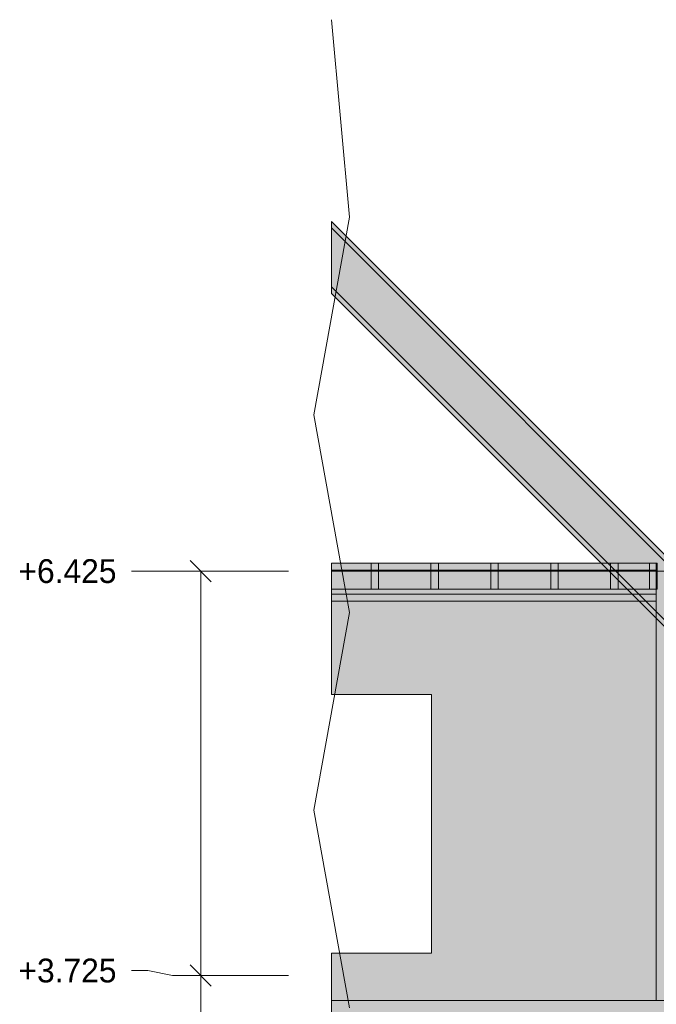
# Model space of a CAD drawing. Header units: millimetres. Extents: x 17 to 413, y 4 to 292.
# Tile 4 of 78: x 71 to 105, y 105 to 158. Entities that reach past the tile are written whole.
import ezdxf

# ---------------------------------------------------------------- set-up
doc = ezdxf.new("R2010")
doc.units = ezdxf.units.MM
for name, color, linetype in [('FILL-WHITE', 7, 'Continuous'), ('LINE-CORE', 7, 'Continuous'), ('LINE-INK', 7, 'Continuous'), ('TEXT-INK', 7, 'Continuous')]:
    doc.layers.add(name, color=color, linetype=linetype)

msp = doc.modelspace()

# ---------------------------------------------------------------- hatches: boundary and pattern name
at = {"layer": 'FILL-WHITE', "true_color": 0xffffff}
h = msp.add_hatch(color=256, dxfattribs=at)
h.dxf.hatch_style = 1
h.paths.add_polyline_path([(108.619, 126.235), (108.441, 126.058), (87.726, 146.773), (87.726, 147.128)])
h = msp.add_hatch(color=256, dxfattribs=at)
h.dxf.hatch_style = 1
h.paths.add_polyline_path([(108.619, 126.235), (108.441, 126.058), (87.726, 146.773), (87.726, 147.128)])
h = msp.add_hatch(color=256, dxfattribs=at)
h.dxf.hatch_style = 1
h.paths.add_polyline_path([(108.619, 126.235), (108.441, 126.058), (87.726, 146.773), (87.726, 147.128)])
h = msp.add_hatch(color=256, dxfattribs=at)
h.dxf.hatch_style = 1
h.paths.add_polyline_path([(108.619, 126.235), (108.441, 126.058), (87.726, 146.773), (87.726, 147.128)])
h = msp.add_hatch(color=256, dxfattribs=at)
h.dxf.hatch_style = 1
h.paths.add_polyline_path([(108.619, 126.235), (108.441, 126.058), (87.726, 146.773), (87.726, 147.128)])
h = msp.add_hatch(color=256, dxfattribs=at)
h.dxf.hatch_style = 1
h.paths.add_polyline_path([(108.619, 126.235), (108.441, 126.058), (87.726, 146.773), (87.726, 147.128)])
h = msp.add_hatch(color=256, dxfattribs=at)
h.dxf.hatch_style = 1
h.paths.add_polyline_path([(108.441, 126.058), (106.873, 124.49), (87.726, 143.638), (87.726, 146.773)])
h = msp.add_hatch(color=256, dxfattribs=at)
h.dxf.hatch_style = 1
h.paths.add_polyline_path([(108.441, 126.058), (108.441, 126.058), (106.873, 124.49), (87.726, 143.638), (87.726, 146.773)])
h = msp.add_hatch(color=256, dxfattribs=at)
h.dxf.hatch_style = 1
h.paths.add_polyline_path([(108.441, 126.058), (106.873, 124.49), (87.726, 143.638), (87.726, 146.773)])
h = msp.add_hatch(color=256, dxfattribs=at)
h.dxf.hatch_style = 1
h.paths.add_polyline_path([(108.441, 126.058), (106.873, 124.49), (87.726, 143.638), (87.726, 146.773)])
h = msp.add_hatch(color=256, dxfattribs=at)
h.dxf.hatch_style = 1
h.paths.add_polyline_path([(108.441, 126.058), (106.873, 124.49), (87.726, 143.638), (87.726, 146.773)])
h = msp.add_hatch(color=256, dxfattribs=at)
h.dxf.hatch_style = 1
h.paths.add_polyline_path([(108.441, 126.058), (106.873, 124.49), (87.726, 143.638), (87.726, 146.773)])
h = msp.add_hatch(color=256, dxfattribs=at)
h.dxf.hatch_style = 1
h.paths.add_polyline_path([(106.873, 124.49), (106.873, 124.49), (106.873, 124.49), (106.873, 124.49), (106.696, 124.312), (87.726, 143.282), (87.726, 143.638)])
h = msp.add_hatch(color=256, dxfattribs=at)
h.dxf.hatch_style = 1
h.paths.add_polyline_path([(106.873, 124.49), (106.873, 124.49), (106.873, 124.49), (106.873, 124.49), (106.696, 124.312), (87.726, 143.282), (87.726, 143.638)])
h = msp.add_hatch(color=256, dxfattribs=at)
h.dxf.hatch_style = 1
h.paths.add_polyline_path([(106.873, 124.49), (106.873, 124.49), (106.873, 124.49), (106.873, 124.49), (106.696, 124.312), (87.726, 143.282), (87.726, 143.638)])
h = msp.add_hatch(color=256, dxfattribs=at)
h.dxf.hatch_style = 1
h.paths.add_polyline_path([(106.873, 124.49), (106.873, 124.49), (106.873, 124.49), (106.873, 124.49), (106.696, 124.312), (87.726, 143.282), (87.726, 143.638)])
h = msp.add_hatch(color=256, dxfattribs=at)
h.dxf.hatch_style = 1
h.paths.add_polyline_path([(106.873, 124.49), (106.873, 124.49), (106.873, 124.49), (106.873, 124.49), (106.696, 124.312), (87.726, 143.282), (87.726, 143.638)])
h = msp.add_hatch(color=256, dxfattribs=at)
h.dxf.hatch_style = 1
h.paths.add_polyline_path([(106.873, 124.49), (106.873, 124.49), (106.873, 124.49), (106.873, 124.49), (106.696, 124.312), (87.726, 143.282), (87.726, 143.638)])
h = msp.add_hatch(color=256, dxfattribs=at)
h.dxf.hatch_style = 1
h.paths.add_polyline_path([(105.081, 128.877), (105.081, 128.501), (87.726, 128.501), (87.726, 128.877)])
h = msp.add_hatch(color=256, dxfattribs=at)
h.dxf.hatch_style = 1
h.paths.add_polyline_path([(105.081, 128.877), (105.081, 128.877), (105.081, 128.501), (87.726, 128.501), (87.726, 128.877)])
h = msp.add_hatch(color=256, dxfattribs=at)
h.dxf.hatch_style = 1
h.paths.add_polyline_path([(105.081, 128.877), (105.081, 128.501), (87.726, 128.501), (87.726, 128.877)])
h = msp.add_hatch(color=256, dxfattribs=at)
h.dxf.hatch_style = 1
h.paths.add_polyline_path([(105.081, 128.877), (105.081, 128.877), (105.081, 128.501), (87.726, 128.501), (87.726, 128.877)])
h = msp.add_hatch(color=256, dxfattribs=at)
h.dxf.hatch_style = 1
h.paths.add_polyline_path([(105.081, 128.877), (105.081, 128.501), (87.726, 128.501), (87.726, 128.877)])
h = msp.add_hatch(color=256, dxfattribs=at)
h.dxf.hatch_style = 1
h.paths.add_polyline_path([(105.081, 128.877), (105.081, 128.877), (105.081, 128.501), (87.726, 128.501), (87.726, 128.877)])
h = msp.add_hatch(color=256, dxfattribs=at)
h.dxf.hatch_style = 1
h.paths.add_polyline_path([(105.081, 128.877), (105.081, 128.501), (87.726, 128.501), (87.726, 128.877)])
h = msp.add_hatch(color=256, dxfattribs=at)
h.dxf.hatch_style = 1
h.paths.add_polyline_path([(105.081, 128.877), (105.081, 128.877), (105.081, 128.501), (87.726, 128.501), (87.726, 128.877)])
h = msp.add_hatch(color=256, dxfattribs=at)
h.dxf.hatch_style = 1
h.paths.add_polyline_path([(105.081, 128.877), (105.081, 128.501), (87.726, 128.501), (87.726, 128.877)])
h = msp.add_hatch(color=256, dxfattribs=at)
h.dxf.hatch_style = 1
h.paths.add_polyline_path([(105.081, 128.877), (105.081, 128.877), (105.081, 128.501), (87.726, 128.501), (87.726, 128.877)])
h = msp.add_hatch(color=256, dxfattribs=at)
h.dxf.hatch_style = 1
h.paths.add_polyline_path([(105.081, 128.877), (105.081, 128.501), (87.726, 128.501), (87.726, 128.877)])
h = msp.add_hatch(color=256, dxfattribs=at)
h.dxf.hatch_style = 1
h.paths.add_polyline_path([(105.081, 128.877), (105.081, 128.877), (105.081, 128.501), (87.726, 128.501), (87.726, 128.877)])
h = msp.add_hatch(color=256, dxfattribs=at)
h.dxf.hatch_style = 1
h.paths.add_polyline_path([(105.081, 128.877), (105.081, 128.501), (87.726, 128.501), (87.726, 128.877)])
h = msp.add_hatch(color=256, dxfattribs=at)
h.dxf.hatch_style = 1
h.paths.add_polyline_path([(105.081, 128.877), (105.081, 128.877), (105.081, 128.501), (87.726, 128.501), (87.726, 128.877)])
h = msp.add_hatch(color=256, dxfattribs=at)
h.dxf.hatch_style = 1
h.paths.add_polyline_path([(105.081, 128.877), (105.081, 128.501), (87.726, 128.501), (87.726, 128.877)])
h = msp.add_hatch(color=256, dxfattribs=at)
h.dxf.hatch_style = 1
h.paths.add_polyline_path([(105.081, 128.877), (105.081, 128.877), (105.081, 128.501), (87.726, 128.501), (87.726, 128.877)])
h = msp.add_hatch(color=256, dxfattribs=at)
h.dxf.hatch_style = 1
h.paths.add_polyline_path([(105.081, 128.877), (105.081, 128.501), (87.726, 128.501), (87.726, 128.877)])
h = msp.add_hatch(color=256, dxfattribs=at)
h.dxf.hatch_style = 1
h.paths.add_polyline_path([(105.081, 128.877), (105.081, 128.877), (105.081, 128.501), (87.726, 128.501), (87.726, 128.877)])
h = msp.add_hatch(color=256, dxfattribs=at)
h.dxf.hatch_style = 1
h.paths.add_polyline_path([(105.081, 128.877), (105.081, 128.501), (87.726, 128.501), (87.726, 128.877)])
h = msp.add_hatch(color=256, dxfattribs=at)
h.dxf.hatch_style = 1
h.paths.add_polyline_path([(105.081, 128.877), (105.081, 128.877), (105.081, 128.501), (87.726, 128.501), (87.726, 128.877)])
h = msp.add_hatch(color=256, dxfattribs=at)
h.dxf.hatch_style = 1
h.paths.add_polyline_path([(105.081, 128.877), (105.081, 128.501), (87.726, 128.501), (87.726, 128.877)])
h = msp.add_hatch(color=256, dxfattribs=at)
h.dxf.hatch_style = 1
h.paths.add_polyline_path([(105.081, 128.877), (105.081, 128.877), (105.081, 128.501), (87.726, 128.501), (87.726, 128.877)])
h = msp.add_hatch(color=256, dxfattribs=at)
h.dxf.hatch_style = 1
h.paths.add_polyline_path([(105.081, 128.877), (105.081, 128.501), (87.726, 128.501), (87.726, 128.877)])
h = msp.add_hatch(color=256, dxfattribs=at)
h.dxf.hatch_style = 1
h.paths.add_polyline_path([(105.081, 128.877), (105.081, 128.877), (105.081, 128.501), (87.726, 128.501), (87.726, 128.877)])
h = msp.add_hatch(color=256, dxfattribs=at)
h.dxf.hatch_style = 1
h.paths.add_polyline_path([(105.081, 128.877), (105.081, 128.501), (87.726, 128.501), (87.726, 128.877)])
h = msp.add_hatch(color=256, dxfattribs=at)
h.dxf.hatch_style = 1
h.paths.add_polyline_path([(105.081, 128.877), (105.081, 128.877), (105.081, 128.501), (87.726, 128.501), (87.726, 128.877)])
h = msp.add_hatch(color=256, dxfattribs=at)
h.dxf.hatch_style = 1
h.paths.add_polyline_path([(105.081, 128.877), (105.081, 128.501), (87.726, 128.501), (87.726, 128.877)])
h = msp.add_hatch(color=256, dxfattribs=at)
h.dxf.hatch_style = 1
h.paths.add_polyline_path([(105.081, 128.877), (105.081, 128.877), (105.081, 128.501), (87.726, 128.501), (87.726, 128.877)])
h = msp.add_hatch(color=256, dxfattribs=at)
h.dxf.hatch_style = 1
h.paths.add_polyline_path([(105.081, 128.877), (105.081, 128.501), (87.726, 128.501), (87.726, 128.877)])
h = msp.add_hatch(color=256, dxfattribs=at)
h.dxf.hatch_style = 1
h.paths.add_polyline_path([(105.081, 128.877), (105.081, 128.877), (105.081, 128.501), (87.726, 128.501), (87.726, 128.877)])
h = msp.add_hatch(color=256, dxfattribs=at)
h.dxf.hatch_style = 1
h.paths.add_polyline_path([(105.081, 128.877), (105.081, 128.501), (87.726, 128.501), (87.726, 128.877)])
h = msp.add_hatch(color=256, dxfattribs=at)
h.dxf.hatch_style = 1
h.paths.add_polyline_path([(105.081, 128.877), (105.081, 128.877), (105.081, 128.501), (87.726, 128.501), (87.726, 128.877)])
h = msp.add_hatch(color=256, dxfattribs=at)
h.dxf.hatch_style = 1
h.paths.add_polyline_path([(105.081, 128.877), (105.081, 128.501), (87.726, 128.501), (87.726, 128.877)])
h = msp.add_hatch(color=256, dxfattribs=at)
h.dxf.hatch_style = 1
h.paths.add_polyline_path([(105.081, 128.877), (105.081, 128.877), (105.081, 128.501), (87.726, 128.501), (87.726, 128.877)])
h = msp.add_hatch(color=256, dxfattribs=at)
h.dxf.hatch_style = 1
h.paths.add_polyline_path([(105.081, 128.877), (105.081, 128.501), (87.726, 128.501), (87.726, 128.877)])
h = msp.add_hatch(color=256, dxfattribs=at)
h.dxf.hatch_style = 1
h.paths.add_polyline_path([(105.081, 128.877), (105.081, 128.877), (105.081, 128.501), (87.726, 128.501), (87.726, 128.877)])
h = msp.add_hatch(color=256, dxfattribs=at)
h.dxf.hatch_style = 1
h.paths.add_polyline_path([(105.081, 128.877), (105.081, 128.501), (87.726, 128.501), (87.726, 128.877)])
h = msp.add_hatch(color=256, dxfattribs=at)
h.dxf.hatch_style = 1
h.paths.add_polyline_path([(105.081, 128.877), (105.081, 128.877), (105.081, 128.501), (87.726, 128.501), (87.726, 128.877)])
h = msp.add_hatch(color=256, dxfattribs=at)
h.dxf.hatch_style = 1
h.paths.add_polyline_path([(105.081, 128.877), (105.081, 128.501), (87.726, 128.501), (87.726, 128.877)])
h = msp.add_hatch(color=256, dxfattribs=at)
h.dxf.hatch_style = 1
h.paths.add_polyline_path([(105.081, 128.877), (105.081, 128.877), (105.081, 128.501), (87.726, 128.501), (87.726, 128.877)])
h = msp.add_hatch(color=256, dxfattribs=at)
h.dxf.hatch_style = 1
h.paths.add_polyline_path([(105.081, 128.877), (105.081, 127.477), (87.726, 127.477), (87.726, 128.877)])
h = msp.add_hatch(color=256, dxfattribs=at)
h.dxf.hatch_style = 1
h.paths.add_polyline_path([(105.081, 128.877), (105.081, 127.477), (87.726, 127.477), (87.726, 128.877)])
h = msp.add_hatch(color=256, dxfattribs=at)
h.dxf.hatch_style = 1
h.paths.add_polyline_path([(105.081, 128.877), (105.081, 127.477), (87.726, 127.477), (87.726, 128.877)])
h = msp.add_hatch(color=256, dxfattribs=at)
h.dxf.hatch_style = 1
h.paths.add_polyline_path([(105.081, 128.877), (105.081, 127.477), (87.726, 127.477), (87.726, 128.877)])
h = msp.add_hatch(color=256, dxfattribs=at)
h.dxf.hatch_style = 1
h.paths.add_polyline_path([(90.234, 128.877), (90.234, 127.477), (89.834, 127.477), (89.834, 128.877)])
h = msp.add_hatch(color=256, dxfattribs=at)
h.dxf.hatch_style = 1
h.paths.add_polyline_path([(89.834, 128.877), (90.234, 128.877), (90.234, 127.477), (89.834, 127.477)])
h = msp.add_hatch(color=256, dxfattribs=at)
h.dxf.hatch_style = 1
h.paths.add_polyline_path([(93.434, 128.877), (93.434, 127.477), (93.034, 127.477), (93.034, 128.877)])
h = msp.add_hatch(color=256, dxfattribs=at)
h.dxf.hatch_style = 1
h.paths.add_polyline_path([(93.034, 128.877), (93.434, 128.877), (93.434, 127.477), (93.034, 127.477)])
h = msp.add_hatch(color=256, dxfattribs=at)
h.dxf.hatch_style = 1
h.paths.add_polyline_path([(96.634, 128.877), (96.634, 127.477), (96.234, 127.477), (96.234, 128.877)])
h = msp.add_hatch(color=256, dxfattribs=at)
h.dxf.hatch_style = 1
h.paths.add_polyline_path([(96.234, 128.877), (96.634, 128.877), (96.634, 127.477), (96.234, 127.477)])
h = msp.add_hatch(color=256, dxfattribs=at)
h.dxf.hatch_style = 1
h.paths.add_polyline_path([(99.834, 128.877), (99.834, 127.477), (99.434, 127.477), (99.434, 128.877)])
h = msp.add_hatch(color=256, dxfattribs=at)
h.dxf.hatch_style = 1
h.paths.add_polyline_path([(99.434, 128.877), (99.834, 128.877), (99.834, 127.477), (99.434, 127.477)])
h = msp.add_hatch(color=256, dxfattribs=at)
h.dxf.hatch_style = 1
h.paths.add_polyline_path([(103.034, 128.877), (103.034, 127.477), (102.634, 127.477), (102.634, 128.877)])
h = msp.add_hatch(color=256, dxfattribs=at)
h.dxf.hatch_style = 1
h.paths.add_polyline_path([(102.634, 128.877), (103.034, 128.877), (103.034, 127.477), (102.634, 127.477)])
h = msp.add_hatch(color=256, dxfattribs=at)
h.dxf.hatch_style = 1
h.paths.add_polyline_path([(105.122, 128.877), (105.122, 127.477), (104.722, 127.477), (104.722, 128.877)])
h = msp.add_hatch(color=256, dxfattribs=at)
h.dxf.hatch_style = 1
h.paths.add_polyline_path([(104.722, 128.877), (105.122, 128.877), (105.122, 127.477), (104.722, 127.477)])
h = msp.add_hatch(color=256, dxfattribs=at)
h.dxf.hatch_style = 1
h.paths.add_polyline_path([(105.081, 128.501), (105.081, 127.221), (87.726, 127.221), (87.726, 128.501)])
h = msp.add_hatch(color=256, dxfattribs=at)
h.dxf.hatch_style = 1
h.paths.add_polyline_path([(105.081, 128.501), (105.081, 127.221), (87.726, 127.221), (87.726, 128.501)])
h = msp.add_hatch(color=256, dxfattribs=at)
h.dxf.hatch_style = 1
h.paths.add_polyline_path([(105.081, 128.501), (105.081, 127.221), (87.726, 127.221), (87.726, 128.501)])
h = msp.add_hatch(color=256, dxfattribs=at)
h.dxf.hatch_style = 1
h.paths.add_polyline_path([(105.081, 128.501), (105.081, 127.221), (87.726, 127.221), (87.726, 128.501)])
h = msp.add_hatch(color=256, dxfattribs=at)
h.dxf.hatch_style = 1
h.paths.add_polyline_path([(105.081, 128.501), (105.081, 127.221), (87.726, 127.221), (87.726, 128.501)])
h = msp.add_hatch(color=256, dxfattribs=at)
h.dxf.hatch_style = 1
h.paths.add_polyline_path([(105.081, 128.501), (105.081, 127.221), (87.726, 127.221), (87.726, 128.501)])
h = msp.add_hatch(color=256, dxfattribs=at)
h.dxf.hatch_style = 1
h.paths.add_polyline_path([(105.081, 128.501), (105.081, 127.221), (87.726, 127.221), (87.726, 128.501)])
h = msp.add_hatch(color=256, dxfattribs=at)
h.dxf.hatch_style = 1
h.paths.add_polyline_path([(105.081, 128.501), (105.081, 127.221), (87.726, 127.221), (87.726, 128.501)])
h = msp.add_hatch(color=256, dxfattribs=at)
h.dxf.hatch_style = 1
h.paths.add_polyline_path([(105.081, 128.501), (105.081, 127.221), (87.726, 127.221), (87.726, 128.501)])
h = msp.add_hatch(color=256, dxfattribs=at)
h.dxf.hatch_style = 1
h.paths.add_polyline_path([(105.081, 128.501), (105.081, 127.221), (87.726, 127.221), (87.726, 128.501)])
h = msp.add_hatch(color=256, dxfattribs=at)
h.dxf.hatch_style = 1
h.paths.add_polyline_path([(105.081, 128.501), (105.081, 127.221), (87.726, 127.221), (87.726, 128.501)])
h = msp.add_hatch(color=256, dxfattribs=at)
h.dxf.hatch_style = 1
h.paths.add_polyline_path([(105.081, 128.501), (105.081, 127.221), (87.726, 127.221), (87.726, 128.501)])
h = msp.add_hatch(color=256, dxfattribs=at)
h.dxf.hatch_style = 1
h.paths.add_polyline_path([(105.081, 128.501), (105.081, 127.221), (87.726, 127.221), (87.726, 128.501)])
h = msp.add_hatch(color=256, dxfattribs=at)
h.dxf.hatch_style = 1
h.paths.add_polyline_path([(105.081, 128.501), (105.081, 127.221), (87.726, 127.221), (87.726, 128.501)])
h = msp.add_hatch(color=256, dxfattribs=at)
h.dxf.hatch_style = 1
h.paths.add_polyline_path([(105.081, 128.501), (105.081, 127.221), (87.726, 127.221), (87.726, 128.501)])
h = msp.add_hatch(color=256, dxfattribs=at)
h.dxf.hatch_style = 1
h.paths.add_polyline_path([(105.081, 128.501), (105.081, 127.221), (87.726, 127.221), (87.726, 128.501)])
h = msp.add_hatch(color=256, dxfattribs=at)
h.dxf.hatch_style = 1
h.paths.add_polyline_path([(105.081, 128.501), (105.081, 127.221), (87.726, 127.221), (87.726, 128.501)])
h = msp.add_hatch(color=256, dxfattribs=at)
h.dxf.hatch_style = 1
h.paths.add_polyline_path([(105.081, 128.501), (105.081, 127.221), (87.726, 127.221), (87.726, 128.501)])
h = msp.add_hatch(color=256, dxfattribs=at)
h.dxf.hatch_style = 1
h.paths.add_polyline_path([(105.081, 128.501), (105.081, 127.221), (87.726, 127.221), (87.726, 128.501)])
h = msp.add_hatch(color=256, dxfattribs=at)
h.dxf.hatch_style = 1
h.paths.add_polyline_path([(105.081, 128.501), (105.081, 127.221), (87.726, 127.221), (87.726, 128.501)])
h = msp.add_hatch(color=256, dxfattribs=at)
h.dxf.hatch_style = 1
h.paths.add_polyline_path([(105.081, 128.501), (105.081, 127.221), (87.726, 127.221), (87.726, 128.501)])
h = msp.add_hatch(color=256, dxfattribs=at)
h.dxf.hatch_style = 1
h.paths.add_polyline_path([(105.081, 128.501), (105.081, 127.221), (87.726, 127.221), (87.726, 128.501)])
h = msp.add_hatch(color=256, dxfattribs=at)
h.dxf.hatch_style = 1
h.paths.add_polyline_path([(105.081, 128.501), (105.081, 127.221), (87.726, 127.221), (87.726, 128.501)])
h = msp.add_hatch(color=256, dxfattribs=at)
h.dxf.hatch_style = 1
h.paths.add_polyline_path([(105.081, 128.501), (105.081, 127.221), (87.726, 127.221), (87.726, 128.501)])
h = msp.add_hatch(color=256, dxfattribs=at)
h.dxf.hatch_style = 1
h.paths.add_polyline_path([(105.081, 128.501), (105.081, 127.221), (87.726, 127.221), (87.726, 128.501)])
h = msp.add_hatch(color=256, dxfattribs=at)
h.dxf.hatch_style = 1
h.paths.add_polyline_path([(105.081, 128.501), (105.081, 127.221), (87.726, 127.221), (87.726, 128.501)])
h = msp.add_hatch(color=256, dxfattribs=at)
h.dxf.hatch_style = 1
h.paths.add_polyline_path([(105.081, 128.501), (105.081, 127.221), (87.726, 127.221), (87.726, 128.501)])
h = msp.add_hatch(color=256, dxfattribs=at)
h.dxf.hatch_style = 1
h.paths.add_polyline_path([(105.081, 128.501), (105.081, 127.221), (87.726, 127.221), (87.726, 128.501)])
h = msp.add_hatch(color=256, dxfattribs=at)
h.dxf.hatch_style = 1
h.paths.add_polyline_path([(105.081, 128.501), (105.081, 127.221), (87.726, 127.221), (87.726, 128.501)])
h = msp.add_hatch(color=256, dxfattribs=at)
h.dxf.hatch_style = 1
h.paths.add_polyline_path([(105.081, 128.501), (105.081, 127.221), (87.726, 127.221), (87.726, 128.501)])
h = msp.add_hatch(color=256, dxfattribs=at)
h.dxf.hatch_style = 1
h.paths.add_polyline_path([(105.081, 128.501), (105.081, 127.221), (87.726, 127.221), (87.726, 128.501)])
h = msp.add_hatch(color=256, dxfattribs=at)
h.dxf.hatch_style = 1
h.paths.add_polyline_path([(105.081, 128.501), (105.081, 127.221), (87.726, 127.221), (87.726, 128.501)])
h = msp.add_hatch(color=256, dxfattribs=at)
h.dxf.hatch_style = 1
h.paths.add_polyline_path([(105.081, 128.501), (105.081, 127.221), (87.726, 127.221), (87.726, 128.501)])
h = msp.add_hatch(color=256, dxfattribs=at)
h.dxf.hatch_style = 1
h.paths.add_polyline_path([(105.081, 128.501), (105.081, 127.221), (87.726, 127.221), (87.726, 128.501)])
h = msp.add_hatch(color=256, dxfattribs=at)
h.dxf.hatch_style = 1
h.paths.add_polyline_path([(105.081, 128.501), (105.081, 127.221), (87.726, 127.221), (87.726, 128.501)])
h = msp.add_hatch(color=256, dxfattribs=at)
h.dxf.hatch_style = 1
h.paths.add_polyline_path([(105.081, 128.501), (105.081, 127.221), (87.726, 127.221), (87.726, 128.501)])
h = msp.add_hatch(color=256, dxfattribs=at)
h.dxf.hatch_style = 1
h.paths.add_polyline_path([(105.081, 128.501), (105.081, 127.221), (87.726, 127.221), (87.726, 128.501)])
h = msp.add_hatch(color=256, dxfattribs=at)
h.dxf.hatch_style = 1
h.paths.add_polyline_path([(105.081, 128.501), (105.081, 127.221), (87.726, 127.221), (87.726, 128.501)])
h = msp.add_hatch(color=256, dxfattribs=at)
h.dxf.hatch_style = 1
h.paths.add_polyline_path([(105.081, 128.501), (105.081, 127.221), (87.726, 127.221), (87.726, 128.501)])
h = msp.add_hatch(color=256, dxfattribs=at)
h.dxf.hatch_style = 1
h.paths.add_polyline_path([(105.081, 128.501), (105.081, 127.221), (87.726, 127.221), (87.726, 128.501)])
h = msp.add_hatch(color=256, dxfattribs=at)
h.dxf.hatch_style = 1
h.paths.add_polyline_path([(105.079, 128.445), (105.079, 105.506), (87.726, 105.506), (87.726, 108.045), (93.066, 108.045), (93.066, 121.849), (87.726, 121.849), (87.726, 128.445)])
h = msp.add_hatch(color=256, dxfattribs=at)
h.dxf.hatch_style = 1
h.paths.add_polyline_path([(105.079, 128.445), (105.079, 105.506), (87.726, 105.506), (87.726, 108.045), (93.066, 108.045), (93.066, 121.849), (87.726, 121.849), (87.726, 128.445)])
h = msp.add_hatch(color=256, dxfattribs=at)
h.dxf.hatch_style = 1
h.paths.add_polyline_path([(107.926, 128.445), (107.926, 105.506), (107.926, 105.506), (105.079, 105.506), (105.079, 128.445), (105.079, 128.445)])
h = msp.add_hatch(color=256, dxfattribs=at)
h.dxf.hatch_style = 1
h.paths.add_polyline_path([(105.081, 128.445), (107.926, 128.445), (107.926, 128.445), (107.926, 105.506), (105.081, 105.506), (105.08, 105.493), (105.079, 105.493), (105.079, 128.445)])
h = msp.add_hatch(color=256, dxfattribs=at)
h.dxf.hatch_style = 1
h.paths.add_polyline_path([(105.081, 127.221), (105.081, 126.845), (87.726, 126.845), (87.726, 127.221)])
h = msp.add_hatch(color=256, dxfattribs=at)
h.dxf.hatch_style = 1
h.paths.add_polyline_path([(105.081, 127.221), (105.081, 127.221), (105.081, 126.845), (87.726, 126.845), (87.726, 127.221)])
h = msp.add_hatch(color=256, dxfattribs=at)
h.dxf.hatch_style = 1
h.paths.add_polyline_path([(105.081, 127.221), (105.081, 126.845), (87.726, 126.845), (87.726, 127.221)])
h = msp.add_hatch(color=256, dxfattribs=at)
h.dxf.hatch_style = 1
h.paths.add_polyline_path([(105.081, 127.221), (105.081, 127.221), (105.081, 126.845), (87.726, 126.845), (87.726, 127.221)])
h = msp.add_hatch(color=256, dxfattribs=at)
h.dxf.hatch_style = 1
h.paths.add_polyline_path([(105.081, 127.221), (105.081, 126.845), (87.726, 126.845), (87.726, 127.221)])
h = msp.add_hatch(color=256, dxfattribs=at)
h.dxf.hatch_style = 1
h.paths.add_polyline_path([(105.081, 127.221), (105.081, 127.221), (105.081, 126.845), (87.726, 126.845), (87.726, 127.221)])
h = msp.add_hatch(color=256, dxfattribs=at)
h.dxf.hatch_style = 1
h.paths.add_polyline_path([(105.081, 127.221), (105.081, 126.845), (87.726, 126.845), (87.726, 127.221)])
h = msp.add_hatch(color=256, dxfattribs=at)
h.dxf.hatch_style = 1
h.paths.add_polyline_path([(105.081, 127.221), (105.081, 127.221), (105.081, 126.845), (87.726, 126.845), (87.726, 127.221)])
h = msp.add_hatch(color=256, dxfattribs=at)
h.dxf.hatch_style = 1
h.paths.add_polyline_path([(105.081, 127.221), (105.081, 126.845), (87.726, 126.845), (87.726, 127.221)])
h = msp.add_hatch(color=256, dxfattribs=at)
h.dxf.hatch_style = 1
h.paths.add_polyline_path([(105.081, 127.221), (105.081, 127.221), (105.081, 126.845), (87.726, 126.845), (87.726, 127.221)])
h = msp.add_hatch(color=256, dxfattribs=at)
h.dxf.hatch_style = 1
h.paths.add_polyline_path([(105.081, 127.221), (105.081, 126.845), (87.726, 126.845), (87.726, 127.221)])
h = msp.add_hatch(color=256, dxfattribs=at)
h.dxf.hatch_style = 1
h.paths.add_polyline_path([(105.081, 127.221), (105.081, 127.221), (105.081, 126.845), (87.726, 126.845), (87.726, 127.221)])
h = msp.add_hatch(color=256, dxfattribs=at)
h.dxf.hatch_style = 1
h.paths.add_polyline_path([(105.081, 127.221), (105.081, 126.845), (87.726, 126.845), (87.726, 127.221)])
h = msp.add_hatch(color=256, dxfattribs=at)
h.dxf.hatch_style = 1
h.paths.add_polyline_path([(105.081, 127.221), (105.081, 127.221), (105.081, 126.845), (87.726, 126.845), (87.726, 127.221)])
h = msp.add_hatch(color=256, dxfattribs=at)
h.dxf.hatch_style = 1
h.paths.add_polyline_path([(105.081, 127.221), (105.081, 126.845), (87.726, 126.845), (87.726, 127.221)])
h = msp.add_hatch(color=256, dxfattribs=at)
h.dxf.hatch_style = 1
h.paths.add_polyline_path([(105.081, 127.221), (105.081, 127.221), (105.081, 126.845), (87.726, 126.845), (87.726, 127.221)])
h = msp.add_hatch(color=256, dxfattribs=at)
h.dxf.hatch_style = 1
h.paths.add_polyline_path([(105.081, 127.221), (105.081, 126.845), (87.726, 126.845), (87.726, 127.221)])
h = msp.add_hatch(color=256, dxfattribs=at)
h.dxf.hatch_style = 1
h.paths.add_polyline_path([(105.081, 127.221), (105.081, 127.221), (105.081, 126.845), (87.726, 126.845), (87.726, 127.221)])
h = msp.add_hatch(color=256, dxfattribs=at)
h.dxf.hatch_style = 1
h.paths.add_polyline_path([(105.081, 127.221), (105.081, 126.845), (87.726, 126.845), (87.726, 127.221)])
h = msp.add_hatch(color=256, dxfattribs=at)
h.dxf.hatch_style = 1
h.paths.add_polyline_path([(105.081, 127.221), (105.081, 127.221), (105.081, 126.845), (87.726, 126.845), (87.726, 127.221)])
h = msp.add_hatch(color=256, dxfattribs=at)
h.dxf.hatch_style = 1
h.paths.add_polyline_path([(105.081, 127.221), (105.081, 126.845), (87.726, 126.845), (87.726, 127.221)])
h = msp.add_hatch(color=256, dxfattribs=at)
h.dxf.hatch_style = 1
h.paths.add_polyline_path([(105.081, 127.221), (105.081, 127.221), (105.081, 126.845), (87.726, 126.845), (87.726, 127.221)])
h = msp.add_hatch(color=256, dxfattribs=at)
h.dxf.hatch_style = 1
h.paths.add_polyline_path([(105.081, 127.221), (105.081, 126.845), (87.726, 126.845), (87.726, 127.221)])
h = msp.add_hatch(color=256, dxfattribs=at)
h.dxf.hatch_style = 1
h.paths.add_polyline_path([(105.081, 127.221), (105.081, 127.221), (105.081, 126.845), (87.726, 126.845), (87.726, 127.221)])
h = msp.add_hatch(color=256, dxfattribs=at)
h.dxf.hatch_style = 1
h.paths.add_polyline_path([(105.081, 127.221), (105.081, 126.845), (87.726, 126.845), (87.726, 127.221)])
h = msp.add_hatch(color=256, dxfattribs=at)
h.dxf.hatch_style = 1
h.paths.add_polyline_path([(105.081, 127.221), (105.081, 127.221), (105.081, 126.845), (87.726, 126.845), (87.726, 127.221)])
h = msp.add_hatch(color=256, dxfattribs=at)
h.dxf.hatch_style = 1
h.paths.add_polyline_path([(105.081, 127.221), (105.081, 126.845), (87.726, 126.845), (87.726, 127.221)])
h = msp.add_hatch(color=256, dxfattribs=at)
h.dxf.hatch_style = 1
h.paths.add_polyline_path([(105.081, 127.221), (105.081, 127.221), (105.081, 126.845), (87.726, 126.845), (87.726, 127.221)])
h = msp.add_hatch(color=256, dxfattribs=at)
h.dxf.hatch_style = 1
h.paths.add_polyline_path([(105.081, 127.221), (105.081, 126.845), (87.726, 126.845), (87.726, 127.221)])
h = msp.add_hatch(color=256, dxfattribs=at)
h.dxf.hatch_style = 1
h.paths.add_polyline_path([(105.081, 127.221), (105.081, 127.221), (105.081, 126.845), (87.726, 126.845), (87.726, 127.221)])
h = msp.add_hatch(color=256, dxfattribs=at)
h.dxf.hatch_style = 1
h.paths.add_polyline_path([(105.081, 127.221), (105.081, 126.845), (87.726, 126.845), (87.726, 127.221)])
h = msp.add_hatch(color=256, dxfattribs=at)
h.dxf.hatch_style = 1
h.paths.add_polyline_path([(105.081, 127.221), (105.081, 127.221), (105.081, 126.845), (87.726, 126.845), (87.726, 127.221)])
h = msp.add_hatch(color=256, dxfattribs=at)
h.dxf.hatch_style = 1
h.paths.add_polyline_path([(105.081, 127.221), (105.081, 126.845), (87.726, 126.845), (87.726, 127.221)])
h = msp.add_hatch(color=256, dxfattribs=at)
h.dxf.hatch_style = 1
h.paths.add_polyline_path([(105.081, 127.221), (105.081, 127.221), (105.081, 126.845), (87.726, 126.845), (87.726, 127.221)])
h = msp.add_hatch(color=256, dxfattribs=at)
h.dxf.hatch_style = 1
h.paths.add_polyline_path([(105.081, 127.221), (105.081, 126.845), (87.726, 126.845), (87.726, 127.221)])
h = msp.add_hatch(color=256, dxfattribs=at)
h.dxf.hatch_style = 1
h.paths.add_polyline_path([(105.081, 127.221), (105.081, 127.221), (105.081, 126.845), (87.726, 126.845), (87.726, 127.221)])
h = msp.add_hatch(color=256, dxfattribs=at)
h.dxf.hatch_style = 1
h.paths.add_polyline_path([(105.081, 127.221), (105.081, 126.845), (87.726, 126.845), (87.726, 127.221)])
h = msp.add_hatch(color=256, dxfattribs=at)
h.dxf.hatch_style = 1
h.paths.add_polyline_path([(105.081, 127.221), (105.081, 127.221), (105.081, 126.845), (87.726, 126.845), (87.726, 127.221)])
h = msp.add_hatch(color=256, dxfattribs=at)
h.dxf.hatch_style = 1
h.paths.add_polyline_path([(105.081, 127.221), (105.081, 126.845), (87.726, 126.845), (87.726, 127.221)])
h = msp.add_hatch(color=256, dxfattribs=at)
h.dxf.hatch_style = 1
h.paths.add_polyline_path([(105.081, 127.221), (105.081, 127.221), (105.081, 126.845), (87.726, 126.845), (87.726, 127.221)])
h = msp.add_hatch(color=256, dxfattribs=at)
h.dxf.hatch_style = 1
h.paths.add_polyline_path([(106.165, 105.506), (106.165, 105.506), (106.165, 105.506), (106.165, 76.245), (100.266, 76.245), (100.266, 99.649), (87.726, 99.649), (87.726, 105.506)])
h = msp.add_hatch(color=256, dxfattribs=at)
h.dxf.hatch_style = 1
h.paths.add_polyline_path([(106.165, 105.506), (106.165, 103.855), (87.726, 103.855), (87.726, 105.506)])
h = msp.add_hatch(color=256, dxfattribs=at)
h.dxf.hatch_style = 1
h.paths.add_polyline_path([(105.092, 105.505), (105.092, 105.505), (105.079, 105.506), (105.079, 105.506)])

# ---------------------------------------------------------------- linework, layer by layer
at = {"layer": 'LINE-CORE', "lineweight": 5}
for points in [[(108.619, 126.235), (108.441, 126.058), (87.726, 146.773), (87.726, 147.128)], [(108.619, 126.235), (108.441, 126.058), (87.726, 146.773), (87.726, 147.128)], [(108.619, 126.235), (108.441, 126.058), (87.726, 146.773), (87.726, 147.128)], [(108.619, 126.235), (108.441, 126.058), (87.726, 146.773), (87.726, 147.128)], [(108.619, 126.235), (108.441, 126.058), (87.726, 146.773), (87.726, 147.128)], [(108.619, 126.235), (108.441, 126.058), (87.726, 146.773), (87.726, 147.128)], [(108.441, 126.058), (106.873, 124.49), (87.726, 143.638), (87.726, 146.773)], [(108.441, 126.058), (108.441, 126.058), (106.873, 124.49), (87.726, 143.638), (87.726, 146.773)], [(108.441, 126.058), (106.873, 124.49), (87.726, 143.638), (87.726, 146.773)], [(108.441, 126.058), (106.873, 124.49), (87.726, 143.638), (87.726, 146.773)], [(108.441, 126.058), (106.873, 124.49), (87.726, 143.638), (87.726, 146.773)], [(108.441, 126.058), (106.873, 124.49), (87.726, 143.638), (87.726, 146.773)], [(106.873, 124.49), (106.873, 124.49), (106.873, 124.49), (106.873, 124.49), (106.696, 124.312), (87.726, 143.282), (87.726, 143.638)], [(106.873, 124.49), (106.873, 124.49), (106.873, 124.49), (106.873, 124.49), (106.696, 124.312), (87.726, 143.282), (87.726, 143.638)], [(106.873, 124.49), (106.873, 124.49), (106.873, 124.49), (106.873, 124.49), (106.696, 124.312), (87.726, 143.282), (87.726, 143.638)], [(106.873, 124.49), (106.873, 124.49), (106.873, 124.49), (106.873, 124.49), (106.696, 124.312), (87.726, 143.282), (87.726, 143.638)], [(106.873, 124.49), (106.873, 124.49), (106.873, 124.49), (106.873, 124.49), (106.696, 124.312), (87.726, 143.282), (87.726, 143.638)], [(106.873, 124.49), (106.873, 124.49), (106.873, 124.49), (106.873, 124.49), (106.696, 124.312), (87.726, 143.282), (87.726, 143.638)], [(105.081, 128.877), (105.081, 128.501), (87.726, 128.501), (87.726, 128.877)], [(105.081, 128.877), (105.081, 128.877), (105.081, 128.501), (87.726, 128.501), (87.726, 128.877)], [(105.081, 128.877), (105.081, 128.501), (87.726, 128.501), (87.726, 128.877)], [(105.081, 128.877), (105.081, 128.877), (105.081, 128.501), (87.726, 128.501), (87.726, 128.877)], [(105.081, 128.877), (105.081, 128.501), (87.726, 128.501), (87.726, 128.877)], [(105.081, 128.877), (105.081, 128.877), (105.081, 128.501), (87.726, 128.501), (87.726, 128.877)], [(105.081, 128.877), (105.081, 128.501), (87.726, 128.501), (87.726, 128.877)], [(105.081, 128.877), (105.081, 128.877), (105.081, 128.501), (87.726, 128.501), (87.726, 128.877)], [(105.081, 128.877), (105.081, 128.501), (87.726, 128.501), (87.726, 128.877)], [(105.081, 128.877), (105.081, 128.877), (105.081, 128.501), (87.726, 128.501), (87.726, 128.877)], [(105.081, 128.877), (105.081, 128.501), (87.726, 128.501), (87.726, 128.877)], [(105.081, 128.877), (105.081, 128.877), (105.081, 128.501), (87.726, 128.501), (87.726, 128.877)], [(105.081, 128.877), (105.081, 128.501), (87.726, 128.501), (87.726, 128.877)], [(105.081, 128.877), (105.081, 128.877), (105.081, 128.501), (87.726, 128.501), (87.726, 128.877)], [(105.081, 128.877), (105.081, 128.501), (87.726, 128.501), (87.726, 128.877)], [(105.081, 128.877), (105.081, 128.877), (105.081, 128.501), (87.726, 128.501), (87.726, 128.877)], [(105.081, 128.877), (105.081, 128.501), (87.726, 128.501), (87.726, 128.877)], [(105.081, 128.877), (105.081, 128.877), (105.081, 128.501), (87.726, 128.501), (87.726, 128.877)], [(105.081, 128.877), (105.081, 128.501), (87.726, 128.501), (87.726, 128.877)], [(105.081, 128.877), (105.081, 128.877), (105.081, 128.501), (87.726, 128.501), (87.726, 128.877)], [(105.081, 128.877), (105.081, 128.501), (87.726, 128.501), (87.726, 128.877)], [(105.081, 128.877), (105.081, 128.877), (105.081, 128.501), (87.726, 128.501), (87.726, 128.877)], [(105.081, 128.877), (105.081, 128.501), (87.726, 128.501), (87.726, 128.877)], [(105.081, 128.877), (105.081, 128.877), (105.081, 128.501), (87.726, 128.501), (87.726, 128.877)], [(105.081, 128.877), (105.081, 128.501), (87.726, 128.501), (87.726, 128.877)], [(105.081, 128.877), (105.081, 128.877), (105.081, 128.501), (87.726, 128.501), (87.726, 128.877)], [(105.081, 128.877), (105.081, 128.501), (87.726, 128.501), (87.726, 128.877)], [(105.081, 128.877), (105.081, 128.877), (105.081, 128.501), (87.726, 128.501), (87.726, 128.877)], [(105.081, 128.877), (105.081, 128.501), (87.726, 128.501), (87.726, 128.877)], [(105.081, 128.877), (105.081, 128.877), (105.081, 128.501), (87.726, 128.501), (87.726, 128.877)], [(105.081, 128.877), (105.081, 128.501), (87.726, 128.501), (87.726, 128.877)], [(105.081, 128.877), (105.081, 128.877), (105.081, 128.501), (87.726, 128.501), (87.726, 128.877)], [(105.081, 128.877), (105.081, 128.501), (87.726, 128.501), (87.726, 128.877)], [(105.081, 128.877), (105.081, 128.877), (105.081, 128.501), (87.726, 128.501), (87.726, 128.877)], [(105.081, 128.877), (105.081, 128.501), (87.726, 128.501), (87.726, 128.877)], [(105.081, 128.877), (105.081, 128.877), (105.081, 128.501), (87.726, 128.501), (87.726, 128.877)], [(105.081, 128.877), (105.081, 128.501), (87.726, 128.501), (87.726, 128.877)], [(105.081, 128.877), (105.081, 128.877), (105.081, 128.501), (87.726, 128.501), (87.726, 128.877)], [(105.081, 128.877), (105.081, 128.501), (87.726, 128.501), (87.726, 128.877)], [(105.081, 128.877), (105.081, 128.877), (105.081, 128.501), (87.726, 128.501), (87.726, 128.877)], [(105.081, 128.877), (105.081, 127.477), (87.726, 127.477), (87.726, 128.877)], [(105.081, 128.877), (105.081, 127.477), (87.726, 127.477), (87.726, 128.877)], [(105.081, 128.877), (105.081, 127.477), (87.726, 127.477), (87.726, 128.877)], [(105.081, 128.877), (105.081, 127.477), (87.726, 127.477), (87.726, 128.877)], [(90.234, 128.877), (90.234, 127.477), (89.834, 127.477), (89.834, 128.877)], [(89.834, 128.877), (90.234, 128.877), (90.234, 127.477), (89.834, 127.477)], [(93.434, 128.877), (93.434, 127.477), (93.034, 127.477), (93.034, 128.877)], [(93.034, 128.877), (93.434, 128.877), (93.434, 127.477), (93.034, 127.477)], [(96.634, 128.877), (96.634, 127.477), (96.234, 127.477), (96.234, 128.877)], [(96.234, 128.877), (96.634, 128.877), (96.634, 127.477), (96.234, 127.477)], [(99.834, 128.877), (99.834, 127.477), (99.434, 127.477), (99.434, 128.877)], [(99.434, 128.877), (99.834, 128.877), (99.834, 127.477), (99.434, 127.477)], [(103.034, 128.877), (103.034, 127.477), (102.634, 127.477), (102.634, 128.877)], [(102.634, 128.877), (103.034, 128.877), (103.034, 127.477), (102.634, 127.477)], [(105.122, 128.877), (105.122, 127.477), (104.722, 127.477), (104.722, 128.877)], [(104.722, 128.877), (105.122, 128.877), (105.122, 127.477), (104.722, 127.477)], [(105.081, 128.501), (105.081, 127.221), (87.726, 127.221), (87.726, 128.501)], [(105.081, 128.501), (105.081, 127.221), (87.726, 127.221), (87.726, 128.501)], [(105.081, 128.501), (105.081, 127.221), (87.726, 127.221), (87.726, 128.501)], [(105.081, 128.501), (105.081, 127.221), (87.726, 127.221), (87.726, 128.501)], [(105.081, 128.501), (105.081, 127.221), (87.726, 127.221), (87.726, 128.501)], [(105.081, 128.501), (105.081, 127.221), (87.726, 127.221), (87.726, 128.501)], [(105.081, 128.501), (105.081, 127.221), (87.726, 127.221), (87.726, 128.501)], [(105.081, 128.501), (105.081, 127.221), (87.726, 127.221), (87.726, 128.501)], [(105.081, 128.501), (105.081, 127.221), (87.726, 127.221), (87.726, 128.501)], [(105.081, 128.501), (105.081, 127.221), (87.726, 127.221), (87.726, 128.501)], [(105.081, 128.501), (105.081, 127.221), (87.726, 127.221), (87.726, 128.501)], [(105.081, 128.501), (105.081, 127.221), (87.726, 127.221), (87.726, 128.501)], [(105.081, 128.501), (105.081, 127.221), (87.726, 127.221), (87.726, 128.501)], [(105.081, 128.501), (105.081, 127.221), (87.726, 127.221), (87.726, 128.501)], [(105.081, 128.501), (105.081, 127.221), (87.726, 127.221), (87.726, 128.501)], [(105.081, 128.501), (105.081, 127.221), (87.726, 127.221), (87.726, 128.501)], [(105.081, 128.501), (105.081, 127.221), (87.726, 127.221), (87.726, 128.501)], [(105.081, 128.501), (105.081, 127.221), (87.726, 127.221), (87.726, 128.501)], [(105.081, 128.501), (105.081, 127.221), (87.726, 127.221), (87.726, 128.501)], [(105.081, 128.501), (105.081, 127.221), (87.726, 127.221), (87.726, 128.501)], [(105.081, 128.501), (105.081, 127.221), (87.726, 127.221), (87.726, 128.501)], [(105.081, 128.501), (105.081, 127.221), (87.726, 127.221), (87.726, 128.501)], [(105.081, 128.501), (105.081, 127.221), (87.726, 127.221), (87.726, 128.501)], [(105.081, 128.501), (105.081, 127.221), (87.726, 127.221), (87.726, 128.501)], [(105.081, 128.501), (105.081, 127.221), (87.726, 127.221), (87.726, 128.501)], [(105.081, 128.501), (105.081, 127.221), (87.726, 127.221), (87.726, 128.501)], [(105.081, 128.501), (105.081, 127.221), (87.726, 127.221), (87.726, 128.501)], [(105.081, 128.501), (105.081, 127.221), (87.726, 127.221), (87.726, 128.501)], [(105.081, 128.501), (105.081, 127.221), (87.726, 127.221), (87.726, 128.501)], [(105.081, 128.501), (105.081, 127.221), (87.726, 127.221), (87.726, 128.501)], [(105.081, 128.501), (105.081, 127.221), (87.726, 127.221), (87.726, 128.501)], [(105.081, 128.501), (105.081, 127.221), (87.726, 127.221), (87.726, 128.501)], [(105.081, 128.501), (105.081, 127.221), (87.726, 127.221), (87.726, 128.501)], [(105.081, 128.501), (105.081, 127.221), (87.726, 127.221), (87.726, 128.501)], [(105.081, 128.501), (105.081, 127.221), (87.726, 127.221), (87.726, 128.501)], [(105.081, 128.501), (105.081, 127.221), (87.726, 127.221), (87.726, 128.501)], [(105.081, 128.501), (105.081, 127.221), (87.726, 127.221), (87.726, 128.501)], [(105.081, 128.501), (105.081, 127.221), (87.726, 127.221), (87.726, 128.501)], [(105.081, 128.501), (105.081, 127.221), (87.726, 127.221), (87.726, 128.501)], [(105.081, 128.501), (105.081, 127.221), (87.726, 127.221), (87.726, 128.501)], [(105.079, 128.445), (105.079, 105.506), (87.726, 105.506), (87.726, 108.045), (93.066, 108.045), (93.066, 121.849), (87.726, 121.849), (87.726, 128.445)], [(105.079, 128.445), (105.079, 105.506), (87.726, 105.506), (87.726, 108.045), (93.066, 108.045), (93.066, 121.849), (87.726, 121.849), (87.726, 128.445)], [(107.926, 128.445), (107.926, 105.506), (107.926, 105.506), (105.079, 105.506), (105.079, 128.445), (105.079, 128.445)], [(105.081, 128.445), (107.926, 128.445), (107.926, 128.445), (107.926, 105.506), (105.081, 105.506), (105.08, 105.493), (105.079, 105.493), (105.079, 128.445)], [(105.081, 127.221), (105.081, 126.845), (87.726, 126.845), (87.726, 127.221)], [(105.081, 127.221), (105.081, 127.221), (105.081, 126.845), (87.726, 126.845), (87.726, 127.221)], [(105.081, 127.221), (105.081, 126.845), (87.726, 126.845), (87.726, 127.221)], [(105.081, 127.221), (105.081, 127.221), (105.081, 126.845), (87.726, 126.845), (87.726, 127.221)], [(105.081, 127.221), (105.081, 126.845), (87.726, 126.845), (87.726, 127.221)], [(105.081, 127.221), (105.081, 127.221), (105.081, 126.845), (87.726, 126.845), (87.726, 127.221)], [(105.081, 127.221), (105.081, 126.845), (87.726, 126.845), (87.726, 127.221)], [(105.081, 127.221), (105.081, 127.221), (105.081, 126.845), (87.726, 126.845), (87.726, 127.221)], [(105.081, 127.221), (105.081, 126.845), (87.726, 126.845), (87.726, 127.221)], [(105.081, 127.221), (105.081, 127.221), (105.081, 126.845), (87.726, 126.845), (87.726, 127.221)], [(105.081, 127.221), (105.081, 126.845), (87.726, 126.845), (87.726, 127.221)], [(105.081, 127.221), (105.081, 127.221), (105.081, 126.845), (87.726, 126.845), (87.726, 127.221)], [(105.081, 127.221), (105.081, 126.845), (87.726, 126.845), (87.726, 127.221)], [(105.081, 127.221), (105.081, 127.221), (105.081, 126.845), (87.726, 126.845), (87.726, 127.221)], [(105.081, 127.221), (105.081, 126.845), (87.726, 126.845), (87.726, 127.221)], [(105.081, 127.221), (105.081, 127.221), (105.081, 126.845), (87.726, 126.845), (87.726, 127.221)], [(105.081, 127.221), (105.081, 126.845), (87.726, 126.845), (87.726, 127.221)], [(105.081, 127.221), (105.081, 127.221), (105.081, 126.845), (87.726, 126.845), (87.726, 127.221)], [(105.081, 127.221), (105.081, 126.845), (87.726, 126.845), (87.726, 127.221)], [(105.081, 127.221), (105.081, 127.221), (105.081, 126.845), (87.726, 126.845), (87.726, 127.221)], [(105.081, 127.221), (105.081, 126.845), (87.726, 126.845), (87.726, 127.221)], [(105.081, 127.221), (105.081, 127.221), (105.081, 126.845), (87.726, 126.845), (87.726, 127.221)], [(105.081, 127.221), (105.081, 126.845), (87.726, 126.845), (87.726, 127.221)], [(105.081, 127.221), (105.081, 127.221), (105.081, 126.845), (87.726, 126.845), (87.726, 127.221)], [(105.081, 127.221), (105.081, 126.845), (87.726, 126.845), (87.726, 127.221)], [(105.081, 127.221), (105.081, 127.221), (105.081, 126.845), (87.726, 126.845), (87.726, 127.221)], [(105.081, 127.221), (105.081, 126.845), (87.726, 126.845), (87.726, 127.221)], [(105.081, 127.221), (105.081, 127.221), (105.081, 126.845), (87.726, 126.845), (87.726, 127.221)], [(105.081, 127.221), (105.081, 126.845), (87.726, 126.845), (87.726, 127.221)], [(105.081, 127.221), (105.081, 127.221), (105.081, 126.845), (87.726, 126.845), (87.726, 127.221)], [(105.081, 127.221), (105.081, 126.845), (87.726, 126.845), (87.726, 127.221)], [(105.081, 127.221), (105.081, 127.221), (105.081, 126.845), (87.726, 126.845), (87.726, 127.221)], [(105.081, 127.221), (105.081, 126.845), (87.726, 126.845), (87.726, 127.221)], [(105.081, 127.221), (105.081, 127.221), (105.081, 126.845), (87.726, 126.845), (87.726, 127.221)], [(105.081, 127.221), (105.081, 126.845), (87.726, 126.845), (87.726, 127.221)], [(105.081, 127.221), (105.081, 127.221), (105.081, 126.845), (87.726, 126.845), (87.726, 127.221)], [(105.081, 127.221), (105.081, 126.845), (87.726, 126.845), (87.726, 127.221)], [(105.081, 127.221), (105.081, 127.221), (105.081, 126.845), (87.726, 126.845), (87.726, 127.221)], [(105.081, 127.221), (105.081, 126.845), (87.726, 126.845), (87.726, 127.221)], [(105.081, 127.221), (105.081, 127.221), (105.081, 126.845), (87.726, 126.845), (87.726, 127.221)], [(106.165, 105.506), (106.165, 105.506), (106.165, 105.506), (106.165, 76.245), (100.266, 76.245), (100.266, 99.649), (87.726, 99.649), (87.726, 105.506)], [(106.165, 105.506), (106.165, 103.855), (87.726, 103.855), (87.726, 105.506)], [(105.092, 105.505), (105.092, 105.505), (105.079, 105.506), (105.079, 105.506)]]:
    msp.add_lwpolyline(points, close=True, dxfattribs=at)
at = {"layer": 'LINE-INK', "lineweight": 5}
for p, q in [((88.686, 147.343), (87.726, 157.9)), ((86.766, 136.786), (88.686, 147.343)), ((88.686, 126.229), (86.766, 136.786)), ((81.291, 127.879), (80.16, 129.011)), ((77.906, 128.445), (77.026, 128.445)), ((79.226, 128.445), (77.906, 128.445)), ((85.426, 128.445), (79.226, 128.445)), ((80.726, 76.245), (80.726, 128.445)), ((86.766, 115.673), (88.686, 126.229)), ((88.686, 105.116), (86.766, 115.673)), ((81.291, 106.279), (80.16, 107.411)), ((77.906, 107.109), (77.026, 107.109)), ((79.226, 106.845), (77.906, 107.109)), ((85.426, 106.845), (79.226, 106.845))]:
    msp.add_line(p, q, dxfattribs=at)

# ---------------------------------------------------------------- texts
at = {"layer": 'TEXT-INK'}
for s, p in [('+6.425', (70.982, 127.81)), ('+3.725', (70.982, 106.474))]:
    msp.add_text(s, height=1.27, dxfattribs=at).set_placement(p)

doc.saveas('drawing.dxf')
